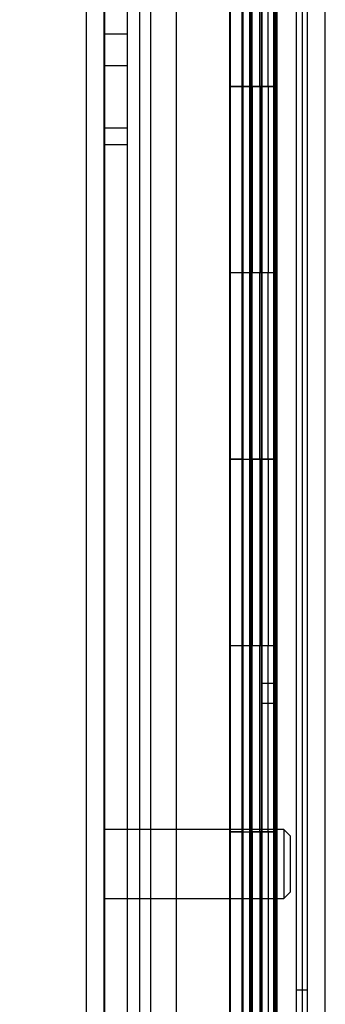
# Model space of a CAD drawing. Header units: inches. Extents: x 1 to 359, y -2 to 239.
# Tile 44 of 82: x 176.61 to 178.25, y 92.46 to 97.74. Entities that reach past the tile are written whole.
import ezdxf
from ezdxf.enums import TextEntityAlignment as Align
from ezdxf.lldxf.tags import DXFTag

# ---------------------------------------------------------------- set-up
doc = ezdxf.new("R2010")
doc.units = ezdxf.units.IN
doc.header["$MEASUREMENT"] = 0
for name, color, linetype in [('COM54746-60', 7, 'Continuous'), ('COM70220', 7, 'Continuous'), ('COM70739-9', 7, 'Continuous'), ('COM70839-3', 7, 'Continuous'), ('COM71196-6', 7, 'Continuous'), ('COM71301-1', 7, 'Continuous'), ('Default', 7, 'Continuous'), ('PKT1212', 7, 'Continuous'), ('STD26122', 7, 'Continuous')]:
    doc.layers.add(name, color=color, linetype=linetype)
doc.styles.add('SEACAD_Times_New_Roman', font='times.ttf')
tags = doc.linetypes.add('HIDDEN2', pattern=[0.1875, 0.125, -0.0625]).pattern_tags.tags
tags[6:7] = [DXFTag(74, 4), DXFTag(75, 0), DXFTag(340, '0'), DXFTag(46, 0.0), DXFTag(50, 0.0), DXFTag(44, 0.0), DXFTag(45, 0.0)]
tags[4:5] = [DXFTag(74, 4), DXFTag(75, 0), DXFTag(340, '0'), DXFTag(46, 0.0), DXFTag(50, 0.0), DXFTag(44, 0.0), DXFTag(45, 0.0)]
doc.dimstyles.new('HAMMOND_(STH_-_300x200)', dxfattribs={"dimtxt": 1.5, "dimasz": 1.875, "dimexe": 0.75, "dimexo": 0.75, "dimgap": 0.375, "dimtad": 0, "dimtih": 1, "dimtoh": 1, "dimzin": 0, "dimdsep": 46, "dimtxsty": 'SEACAD_Times_New_Roman', "dimblk1": '_SE_FILLED', "dimblk2": '_SE_FILLED', "dimsah": 1, "dimcen": 0.75, "dimadec": 0, "dimazin": 0, "dimtfac": 0.8, "dimtofl": 0, "dimtmove": 0, "dimatfit": 3, "dimfxl": 1, "dimtolj": 1, "dimtzin": 0, "dimarcsym": 0})

# ---------------------------------------------------------------- blocks, each defined once
blk = doc.blocks.new('SE4')
at = {"layer": 'COM54746-60', "color": 7, "linetype": 'HIDDEN2'}
for p, q in [((177.2505, 149.3819), (177.2505, 89.3819)), ((178.0911, 149.3819), (178.0911, 89.3819)), ((177.8051, 148.3818), (177.8051, 89.3819)), ((177.9051, 89.3819), (177.9051, 148.3818)), ((177.8001, 98.3819), (177.8001, 97.3809)), ((177.8445, 98.3819), (177.8445, 97.3809)), ((177.8501, 98.3819), (177.8501, 97.3809)), ((177.8551, 97.3819), (177.8551, 98.3819)), ((177.8965, 97.3819), (177.8965, 98.3819)), ((177.9101, 97.3809), (177.9101, 98.3819)), ((177.9415, 97.3819), (177.9415, 98.3819)), ((177.9901, 97.3819), (177.9901, 98.3819)), ((177.8001, 97.3829), (177.7381, 97.3829)), ((177.8001, 97.3829), (177.8445, 97.3829)), ((177.8001, 97.3819), (177.8001, 96.3819)), ((177.9721, 97.3829), (177.8445, 97.3829)), ((177.8445, 96.3819), (177.8445, 97.3809)), ((177.8501, 96.3819), (177.8501, 97.3809)), ((177.8551, 97.3819), (177.8551, 96.3819)), ((177.8965, 97.3819), (177.8965, 96.3819)), ((177.9101, 96.3819), (177.9101, 97.3809)), ((177.9721, 97.3809), (177.9721, 97.3819)), ((177.9721, 96.3819), (177.9721, 97.3809)), ((177.9811, 97.3819), (177.9811, 96.3819)), ((177.9901, 97.3819), (177.9855, 97.3819)), ((177.9855, 96.3819), (177.9855, 97.3819)), ((177.9901, 96.3819), (177.9901, 97.3819)), ((177.8001, 96.3819), (177.8001, 95.3809)), ((177.8445, 96.3819), (177.8445, 95.3809)), ((177.8501, 96.3819), (177.8501, 95.3809)), ((177.8551, 95.3819), (177.8551, 96.3819)), ((177.8965, 95.3819), (177.8965, 96.3819)), ((177.9101, 95.3809), (177.9101, 96.3819)), ((177.9415, 95.3819), (177.9415, 96.3819)), ((177.9901, 96.3819), (177.9855, 96.3819)), ((177.9901, 95.3819), (177.9901, 96.3819)), ((177.8001, 95.3829), (177.7381, 95.3829)), ((177.8001, 95.3829), (177.8445, 95.3829)), ((177.8001, 95.3819), (177.8001, 94.3819)), ((177.9721, 95.3829), (177.8445, 95.3829)), ((177.8445, 94.3819), (177.8445, 95.3809)), ((177.8501, 94.3819), (177.8501, 95.3809)), ((177.8551, 95.3819), (177.8551, 94.3819)), ((177.8965, 95.3819), (177.8965, 94.3819)), ((177.9101, 94.3819), (177.9101, 95.3809)), ((177.9721, 95.3809), (177.9721, 95.3819)), ((177.9721, 94.3819), (177.9721, 95.3809)), ((177.9811, 95.3819), (177.9811, 94.3819)), ((177.9901, 95.3819), (177.9855, 95.3819)), ((177.9855, 94.3819), (177.9855, 95.3819)), ((177.9901, 94.3819), (177.9901, 95.3819)), ((177.8001, 94.3819), (177.8001, 93.3809)), ((177.8445, 94.3819), (177.8445, 93.3809)), ((177.8501, 94.3819), (177.8501, 93.3809)), ((177.8551, 93.3819), (177.8551, 94.3819)), ((177.8965, 93.3819), (177.8965, 94.3819)), ((177.9101, 93.3809), (177.9101, 94.3819)), ((177.9415, 93.3819), (177.9415, 94.3819)), ((177.9901, 94.3819), (177.9855, 94.3819)), ((177.9901, 93.3819), (177.9901, 94.3819)), ((177.8001, 93.3829), (177.7381, 93.3829)), ((177.8001, 93.3829), (177.8445, 93.3829)), ((177.8001, 93.3819), (177.8001, 92.3819)), ((177.9721, 93.3829), (177.8445, 93.3829)), ((177.8445, 92.3819), (177.8445, 93.3809)), ((177.8501, 92.3819), (177.8501, 93.3809)), ((177.8551, 93.3819), (177.8551, 92.3819)), ((177.8965, 93.3819), (177.8965, 92.3819)), ((177.9101, 92.3819), (177.9101, 93.3809)), ((177.9721, 93.3809), (177.9721, 93.3819)), ((177.9721, 92.3819), (177.9721, 93.3809)), ((177.9811, 93.3819), (177.9811, 92.3819)), ((177.9901, 93.3819), (177.9855, 93.3819)), ((177.9855, 92.3819), (177.9855, 93.3819)), ((177.9901, 92.3819), (177.9901, 93.3819)), ((178.1531, 92.5339), (178.0911, 92.5339))]:
    blk.add_line(p, q, dxfattribs=at)
at = {"layer": 'COM54746-60', "color": 7, "linetype": 'Continuous'}
for p, q in [((177.7381, 98.3819), (177.7381, 97.3809)), ((177.9721, 97.3819), (177.9721, 98.3819)), ((177.9811, 97.3819), (177.9811, 98.3819)), ((177.9855, 98.3819), (177.9855, 97.3819)), ((177.9415, 97.3819), (177.7381, 97.3819)), ((177.7381, 97.3819), (177.7381, 96.3819)), ((177.9721, 97.3809), (177.7381, 97.3809)), ((177.9415, 97.3819), (177.9415, 96.3819)), ((177.9855, 97.3819), (177.9415, 97.3819)), ((177.7381, 96.3819), (177.7381, 95.3809)), ((177.9415, 96.3819), (177.7381, 96.3819)), ((177.9415, 96.3819), (177.7381, 96.3819)), ((177.9855, 96.3819), (177.9415, 96.3819)), ((177.9721, 95.3819), (177.9721, 96.3819)), ((177.9811, 95.3819), (177.9811, 96.3819)), ((177.9855, 96.3819), (177.9855, 95.3819)), ((177.9415, 95.3819), (177.7381, 95.3819)), ((177.7381, 95.3819), (177.7381, 94.3819)), ((177.9721, 95.3809), (177.7381, 95.3809)), ((177.9415, 95.3819), (177.9415, 94.3819)), ((177.9855, 95.3819), (177.9415, 95.3819)), ((177.7381, 94.3819), (177.7381, 93.3809)), ((177.9415, 94.3819), (177.7381, 94.3819)), ((177.9415, 94.3819), (177.7381, 94.3819)), ((177.9855, 94.3819), (177.9415, 94.3819)), ((177.9721, 93.3819), (177.9721, 94.3819)), ((177.9811, 93.3819), (177.9811, 94.3819)), ((177.9855, 94.3819), (177.9855, 93.3819)), ((177.9415, 93.3819), (177.7381, 93.3819)), ((177.7381, 93.3819), (177.7381, 92.3819)), ((177.9721, 93.3809), (177.7381, 93.3809)), ((177.9415, 93.3819), (177.9415, 92.3819)), ((177.9855, 93.3819), (177.9415, 93.3819))]:
    blk.add_line(p, q, dxfattribs=at)
at = {"layer": 'COM70220', "color": 7, "linetype": 'HIDDEN2'}
for p, q in [((177.0621, 88.8159), (177.0621, 149.8759)), ((177.0631, 88.8159), (177.0631, 149.8759)), ((177.0651, 88.8159), (177.0651, 149.8759)), ((177.3111, 88.8159), (177.3111, 149.8759))]:
    blk.add_line(p, q, dxfattribs=at)
at = {"layer": 'COM70739-9', "color": 7, "linetype": 'HIDDEN2'}
blk.add_line((178.1231, 149.5829), (178.1231, 88.9629), dxfattribs=at)
at = {"layer": 'COM70839-3', "color": 7, "linetype": 'HIDDEN2'}
for p, q in [((177.906, 90.61), (177.9092, 118.5123)), ((177.978, 90.6099), (177.9812, 118.5123)), ((177.906, 90.5024), (177.9092, 118.4048)), ((177.978, 90.5024), (177.9812, 118.4048)), ((177.4499, 116.2521), (177.4469, 90.61)), ((177.4499, 116.1446), (177.4469, 90.5025)), ((177.9784, 94.1789), (177.9064, 94.179)), ((177.9784, 94.0714), (177.9064, 94.0714))]:
    blk.add_line(p, q, dxfattribs=at)
at = {"layer": 'COM71196-6', "color": 7, "linetype": 'Continuous'}
for p, q in [((177.7361, 88.211), (177.7361, 150.5529)), ((176.9661, 88.3059), (176.9661, 150.4579))]:
    blk.add_line(p, q, dxfattribs=at)
at = {"layer": 'COM71196-6', "color": 7, "linetype": 'HIDDEN2'}
for p, q in [((177.0611, 88.3059), (177.0611, 150.4579)), ((177.8411, 150.0229), (177.8411, 88.5229))]:
    blk.add_line(p, q, dxfattribs=at)
at = {"layer": 'COM71301-1', "color": 7, "linetype": 'HIDDEN2'}
for p, q in [((177.1861, 88.6179), (177.1861, 149.9279)), ((178.2481, 88.6179), (178.2481, 149.9279))]:
    blk.add_line(p, q, dxfattribs=at)
at = {"layer": 'COM71301-1', "color": 7, "linetype": 'Continuous'}
blk.add_line((178.1531, 88.6179), (178.1531, 149.9279), dxfattribs=at)
at = {"layer": 'PKT1212', "color": 7, "linetype": 'HIDDEN2'}
for p, q in [((177.1861, 97.6629), (177.0611, 97.6629)), ((177.1861, 97.493), (177.0611, 97.493)), ((177.0611, 97.1599), (177.1861, 97.1599)), ((177.1861, 97.0689), (177.0611, 97.0689))]:
    blk.add_line(p, q, dxfattribs=at)
at = {"layer": 'STD26122', "color": 7, "linetype": 'HIDDEN2'}
for p, q in [((178.0261, 93.3959), (177.0611, 93.3959)), ((178.0261, 93.3959), (178.0261, 93.0259)), ((178.0611, 93.3609), (178.0261, 93.3959)), ((178.0611, 93.0609), (178.0611, 93.3609)), ((178.0261, 93.0259), (178.0611, 93.0609)), ((177.0611, 93.0259), (178.0261, 93.0259))]:
    blk.add_line(p, q, dxfattribs=at)
blk = doc.blocks.new('DMBLK23')
at = {"layer": 'Default', "linetype": 'Continuous', "transparency": 16777216}
for points in [[(163.2122, 148.7729), (163.8372, 148.7729), (163.5247, 150.6479)], [(163.2122, 89.9909), (163.5247, 88.1159), (163.8372, 89.9909)]]:
    blk.add_hatch(color=7, dxfattribs=at).paths.add_polyline_path(points)
at = {"layer": 'Default', "color": 7, "linetype": 'Continuous', "transparency": 16777216}
for p, q in [((176.4061, 150.6479), (162.7747, 150.6479)), ((163.5247, 150.6479), (163.5247, 120.6569)), ((163.5247, 115.8569), (163.5247, 88.1159)), ((176.4061, 88.1159), (162.7747, 88.1159))]:
    blk.add_line(p, q, dxfattribs=at)
at = {"layer": 'Default', "color": 7, "linetype": 'Continuous', "transparency": 16777216, "style": 'SEACAD_Times_New_Roman'}
for s, p in [('62.53', (160.9654, 120.1319)), ('DOOR', (160.3789, 117.8819))]:
    blk.add_text(s, height=1.5, dxfattribs=at).set_placement(p, align=Align.TOP_LEFT)
blk = doc.blocks.new('_SE_FILLED')
at = {"color": 0}
blk.add_line((0, 0), (-1, 0), dxfattribs=at)
blk.add_solid([(0, 0), (-1, -0.1665), (-1, 0.1665), (0, 0)], dxfattribs=at)
blk = doc.blocks.new('DMBLK35')
at = {"layer": 'Default', "linetype": 'Continuous', "transparency": 16777216}
for points in [[(171.5589, 117.0886), (172.1839, 117.0886), (171.8714, 118.9636)], [(171.5589, 89.9909), (171.8714, 88.1159), (172.1839, 89.9909)]]:
    blk.add_hatch(color=7, dxfattribs=at).paths.add_polyline_path(points)
at = {"layer": 'Default', "color": 7, "linetype": 'Continuous', "transparency": 16777216}
for p, q in [((175.7811, 118.9636), (171.1214, 118.9636)), ((171.8714, 104.8148), (171.8714, 118.9636)), ((171.8714, 88.1159), (171.8714, 100.0148)), ((176.4061, 88.1159), (171.1214, 88.1159))]:
    blk.add_line(p, q, dxfattribs=at)
at = {"layer": 'Default', "color": 7, "linetype": 'Continuous', "transparency": 16777216, "style": 'SEACAD_Times_New_Roman'}
for s, p in [('30.85', (169.3122, 104.2898)), ('TYP', (169.7743, 102.0398))]:
    blk.add_text(s, height=1.5, dxfattribs=at).set_placement(p, align=Align.TOP_LEFT)

msp = doc.modelspace()

# ---------------------------------------------------------------- block references
at = {"layer": 'Default'}
msp.add_blockref('SE4', (0, 0), dxfattribs=at)

# ---------------------------------------------------------------- dimensions: what is measured, and where the dimension line sits
at = {"layer": 'Default', "color": 7, "linetype": 'Continuous'}
for base, p1, p2, angle, text, picture, middle, dimtype in [((163.5247, 150.6479), (177.1561, 150.6479), (177.1561, 88.1159), 270, '\\A1;<>\\PDOOR', 'DMBLK23', (163.5247, 119.3819), 161), ((171.8714, 118.9636), (177.1561, 88.1159), (176.5311, 118.9636), 90, '\\A1;<>\\PTYP', 'DMBLK35', (171.8714, 103.5398), 160)]:
    dim = msp.add_linear_dim(base=base, p1=p1, p2=p2, angle=angle, text=text, dimstyle='HAMMOND_(STH_-_300x200)', dxfattribs=at)
    dim.commit()
    dim.dimension.update_dxf_attribs({"geometry": picture, "text_midpoint": middle, "dimtype": dimtype})

doc.saveas('drawing.dxf')
